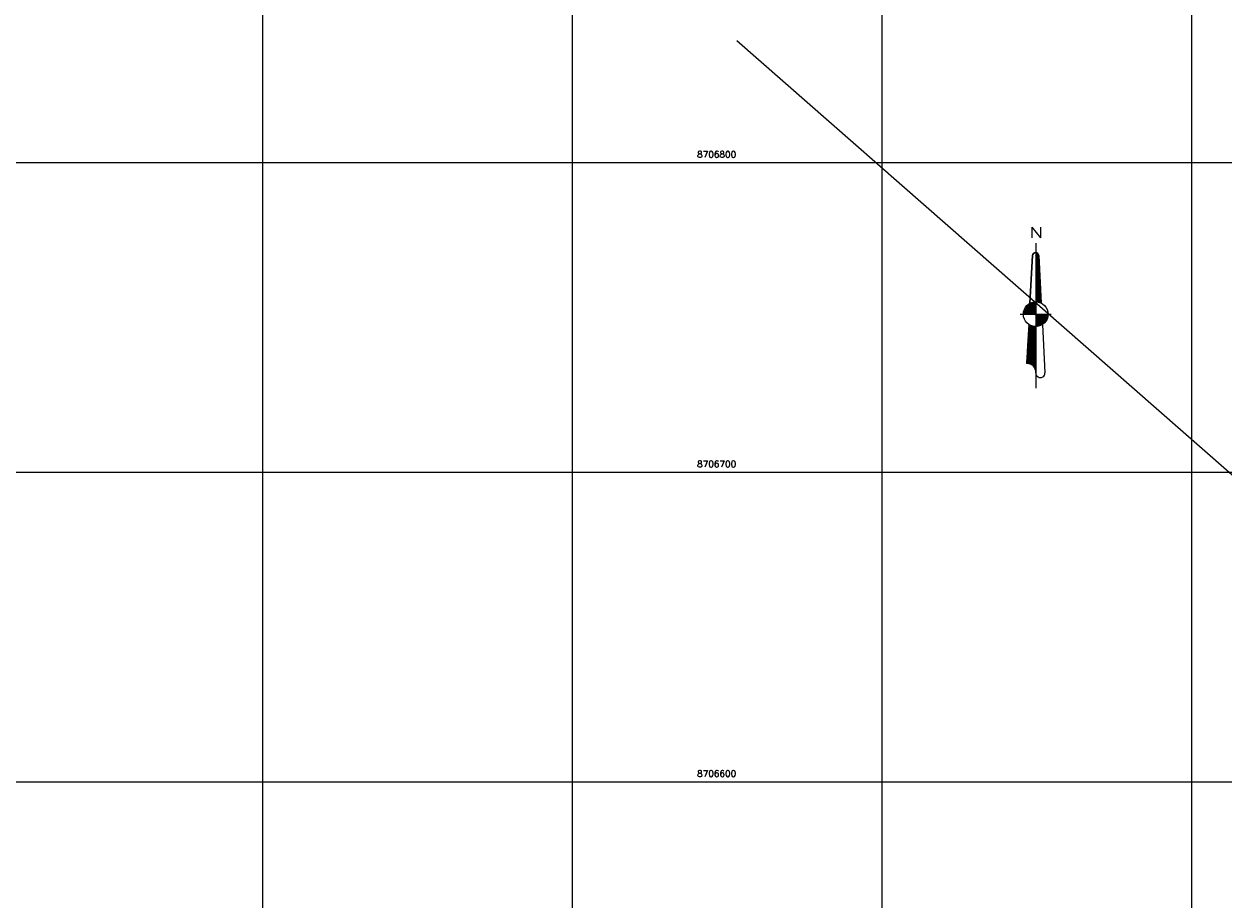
# Model space of a CAD drawing. Header units: millimetres. Extents: x 196436 to 199900, y 8705373 to 8708636.
# Tile 7 of 238: x 196823 to 197210, y 8706562 to 8706845. Entities that reach past the tile are written whole.
import ezdxf
from ezdxf.enums import TextEntityAlignment as Align

# ---------------------------------------------------------------- set-up
doc = ezdxf.new("R2010")
doc.units = ezdxf.units.MM
doc.header["$LTSCALE"] = 5
for name, color, linetype in [('MALHA', 9, 'Continuous'), ('NORTE', 7, 'Continuous'), ('TXT_COORD', 3, 'Continuous')]:
    doc.layers.add(name, color=color, linetype=linetype)
doc.styles.add('AG6', font='ROMANS.SHX', dxfattribs={"width": 1.3, "height": 3})
doc.styles.add('GEOSIS', font='ROMANS.SHX')

# ---------------------------------------------------------------- blocks, each defined once
blk = doc.blocks.new('*X36')
at = {"color": 0}
for p, q in [((9739.61, 10071.95), (9739.72, 10072.06)), ((9739.61, 10071.59), (9740, 10071.99)), ((9739.61, 10071.24), (9740.22, 10071.85)), ((9740.62, 10070.74), (9739.61, 10071.76)), ((9739.61, 10070.88), (9740.4, 10071.68)), ((9739.61, 10070.53), (9740.53, 10071.45)), ((9740.64, 10070.37), (9739.61, 10071.41)), ((9739.61, 10070.18), (9740.6, 10071.17)), ((9740.66, 10070), (9739.61, 10071.05)), ((9739.61, 10069.82), (9740.62, 10070.84)), ((9740.68, 10069.62), (9739.61, 10070.7)), ((9740.6, 10071.11), (9739.65, 10072.07)), ((9740.41, 10071.66), (9740.2, 10071.87)), ((9739.61, 10069.47), (9740.64, 10070.5)), ((9740.7, 10069.25), (9739.61, 10070.34)), ((9739.61, 10069.12), (9740.65, 10070.16)), ((9740.72, 10068.88), (9739.61, 10069.99)), ((9739.61, 10068.76), (9740.67, 10069.83)), ((9740.74, 10068.5), (9739.61, 10069.64)), ((9739.61, 10068.41), (9740.69, 10069.49)), ((9740.76, 10068.13), (9739.61, 10069.28)), ((9739.61, 10068.06), (9740.71, 10069.16)), ((9740.78, 10067.76), (9739.61, 10068.93)), ((9739.61, 10067.7), (9740.72, 10068.82)), ((9740.8, 10067.38), (9739.61, 10068.58)), ((9739.61, 10067.35), (9740.74, 10068.49)), ((9740.82, 10067.01), (9739.61, 10068.22)), ((9739.61, 10067), (9740.76, 10068.15)), ((9740.84, 10066.64), (9739.61, 10067.87)), ((9739.61, 10066.64), (9740.78, 10067.81)), ((9740.86, 10066.26), (9739.61, 10067.52)), ((9739.61, 10066.29), (9740.79, 10067.48)), ((9740.88, 10065.89), (9739.61, 10067.16)), ((9739.61, 10065.94), (9740.81, 10067.14)), ((9739.61, 10065.58), (9740.83, 10066.81)), ((9740.9, 10065.52), (9739.61, 10066.81)), ((9739.61, 10065.23), (9740.85, 10066.47)), ((9740.92, 10065.14), (9739.61, 10066.46)), ((9739.61, 10064.87), (9740.86, 10066.13)), ((9740.94, 10064.77), (9739.61, 10066.1)), ((9739.61, 10064.52), (9740.88, 10065.8)), ((9740.96, 10064.4), (9739.61, 10065.75)), ((9739.61, 10064.17), (9740.9, 10065.46)), ((9740.98, 10064.02), (9739.61, 10065.39)), ((9739.61, 10063.81), (9740.92, 10065.13)), ((9741, 10063.65), (9739.61, 10065.04)), ((9739.61, 10063.46), (9740.94, 10064.79)), ((9741.02, 10063.28), (9739.61, 10064.69)), ((9739.61, 10063.11), (9740.95, 10064.45)), ((9741.03, 10062.9), (9739.61, 10064.33)), ((9739.61, 10062.75), (9740.97, 10064.12)), ((9741.05, 10062.53), (9739.61, 10063.98)), ((9739.61, 10062.4), (9740.99, 10063.78)), ((9741.07, 10062.16), (9739.61, 10063.63)), ((9739.61, 10062.05), (9741.01, 10063.45)), ((9741.09, 10061.79), (9739.61, 10063.27)), ((9739.61, 10061.69), (9741.02, 10063.11)), ((9741.11, 10061.41), (9739.61, 10062.92)), ((9739.61, 10061.34), (9741.04, 10062.78)), ((9741.13, 10061.04), (9739.61, 10062.57)), ((9739.61, 10060.99), (9741.06, 10062.44)), ((9741.15, 10060.67), (9739.61, 10062.21)), ((9739.61, 10060.63), (9741.08, 10062.1)), ((9741.17, 10060.29), (9739.61, 10061.86)), ((9739.61, 10060.28), (9741.09, 10061.77)), ((9741.19, 10059.92), (9739.61, 10061.51)), ((9739.61, 10059.92), (9741.11, 10061.43)), ((9741.21, 10059.55), (9739.61, 10061.15)), ((9739.61, 10059.57), (9741.13, 10061.1)), ((9741.23, 10059.17), (9739.61, 10060.8)), ((9739.61, 10059.22), (9741.15, 10060.76)), ((9741.25, 10058.8), (9739.61, 10060.45)), ((9739.61, 10058.86), (9741.17, 10060.42)), ((9739.61, 10058.51), (9741.18, 10060.09)), ((9741.27, 10058.43), (9739.61, 10060.09)), ((9739.61, 10058.16), (9741.2, 10059.75)), ((9741.29, 10058.05), (9739.61, 10059.74)), ((9739.61, 10057.8), (9741.22, 10059.42)), ((9741.31, 10057.68), (9739.61, 10059.38)), ((9739.61, 10057.45), (9741.24, 10059.08)), ((9741.33, 10057.31), (9739.61, 10059.03)), ((9739.61, 10057.1), (9741.25, 10058.74)), ((9741.35, 10056.93), (9739.61, 10058.68)), ((9739.61, 10056.74), (9741.27, 10058.41)), ((9741.37, 10056.56), (9739.61, 10058.32)), ((9739.61, 10056.39), (9741.29, 10058.07)), ((9741.39, 10056.19), (9739.61, 10057.97)), ((9741.41, 10055.81), (9739.61, 10057.62)), ((9741.09, 10055.78), (9739.61, 10057.26)), ((9740.56, 10055.95), (9739.61, 10056.91)), ((9740.13, 10056.03), (9739.61, 10056.56)), ((9739.74, 10056.06), (9739.61, 10056.2)), ((9739.64, 10056.07), (9741.31, 10057.74)), ((9739.97, 10056.05), (9741.32, 10057.4)), ((9740.29, 10056.01), (9741.34, 10057.07)), ((9740.58, 10055.95), (9741.36, 10056.73)), ((9740.85, 10055.87), (9741.38, 10056.39)), ((9741.11, 10055.77), (9741.4, 10056.06)), ((9741.36, 10055.66), (9741.41, 10055.72)), ((9737.12, 10045.06), (9739.61, 10047.55)), ((9737.14, 10045.44), (9739.61, 10047.9)), ((9737.16, 10045.81), (9739.42, 10048.07)), ((9737.18, 10046.19), (9739.09, 10048.1)), ((9737.21, 10046.56), (9738.79, 10048.15)), ((9737.23, 10046.94), (9738.51, 10048.22)), ((9739.61, 10044.89), (9737.24, 10047.25)), ((9737.25, 10047.31), (9738.24, 10048.31)), ((9739.61, 10045.24), (9737.26, 10047.58)), ((9737.27, 10047.69), (9737.99, 10048.41)), ((9739.61, 10045.6), (9737.28, 10047.92)), ((9737.29, 10048.06), (9737.75, 10048.52)), ((9739.61, 10045.95), (9737.3, 10048.25)), ((9737.31, 10048.44), (9737.52, 10048.65)), ((9739.61, 10046.3), (9737.32, 10048.59)), ((9739.61, 10046.66), (9737.73, 10048.54)), ((9739.61, 10047.01), (9738.34, 10048.27)), ((9739.61, 10047.36), (9738.82, 10048.14)), ((9739.61, 10047.72), (9739.24, 10048.08)), ((9736.88, 10040.94), (9739.61, 10043.66)), ((9736.91, 10041.31), (9739.61, 10044.01)), ((9736.93, 10041.69), (9739.61, 10044.37)), ((9736.95, 10042.06), (9739.61, 10044.72)), ((9736.97, 10042.44), (9739.61, 10045.08)), ((9736.99, 10042.81), (9739.61, 10045.43)), ((9737.01, 10043.19), (9739.61, 10045.78)), ((9737.03, 10043.56), (9739.61, 10046.14)), ((9739.61, 10041), (9737.03, 10043.57)), ((9739.61, 10041.35), (9737.05, 10043.91)), ((9737.06, 10043.94), (9739.61, 10046.49)), ((9739.61, 10041.71), (9737.07, 10044.24)), ((9737.08, 10044.31), (9739.61, 10046.84)), ((9739.61, 10042.06), (9737.09, 10044.57)), ((9737.1, 10044.69), (9739.61, 10047.2)), ((9739.61, 10042.41), (9737.11, 10044.91)), ((9739.61, 10042.77), (9737.13, 10045.24)), ((9739.61, 10043.12), (9737.15, 10045.58)), ((9739.61, 10043.47), (9737.17, 10045.91)), ((9739.61, 10043.83), (9737.19, 10046.25)), ((9739.61, 10044.18), (9737.21, 10046.58)), ((9739.61, 10044.54), (9737.23, 10046.92)), ((9736.65, 10036.81), (9739.61, 10039.77)), ((9736.67, 10037.19), (9739.61, 10040.13)), ((9736.69, 10037.56), (9739.61, 10040.48)), ((9736.71, 10037.94), (9739.61, 10040.83)), ((9736.73, 10038.31), (9739.61, 10041.19)), ((9736.76, 10038.69), (9739.61, 10041.54)), ((9736.78, 10039.06), (9739.61, 10041.89)), ((9736.8, 10039.44), (9739.61, 10042.25)), ((9739.61, 10036.76), (9736.8, 10039.56)), ((9736.82, 10039.81), (9739.61, 10042.6)), ((9739.61, 10037.11), (9736.82, 10039.89)), ((9736.84, 10040.19), (9739.61, 10042.95)), ((9739.61, 10037.46), (9736.84, 10040.23)), ((9736.86, 10040.56), (9739.61, 10043.31)), ((9739.61, 10037.82), (9736.86, 10040.56)), ((9739.61, 10038.17), (9736.88, 10040.9)), ((9739.61, 10038.52), (9736.9, 10041.23)), ((9739.61, 10038.88), (9736.92, 10041.56)), ((9739.61, 10039.23), (9736.94, 10041.9)), ((9739.61, 10039.59), (9736.96, 10042.23)), ((9739.61, 10039.94), (9736.98, 10042.57)), ((9739.61, 10040.29), (9737, 10042.9)), ((9739.61, 10040.65), (9737.01, 10043.24)), ((9736.61, 10036.07), (9739.61, 10039.07)), ((9736.75, 10036.08), (9736.61, 10036.21)), ((9736.63, 10036.44), (9739.61, 10039.42)), ((9737.1, 10036.08), (9736.63, 10036.55)), ((9737.52, 10036.02), (9736.65, 10036.88)), ((9738.05, 10035.84), (9736.67, 10037.22)), ((9739.61, 10034.64), (9736.69, 10037.55)), ((9739.61, 10034.99), (9736.71, 10037.89)), ((9739.61, 10035.34), (9736.73, 10038.22)), ((9739.61, 10035.7), (9736.75, 10038.55)), ((9739.61, 10036.05), (9736.77, 10038.89)), ((9739.61, 10036.4), (9736.79, 10039.22)), ((9736.98, 10036.08), (9739.61, 10038.71)), ((9737.3, 10036.06), (9739.61, 10038.36)), ((9737.6, 10036), (9739.61, 10038)), ((9737.87, 10035.91), (9739.61, 10037.65)), ((9738.11, 10035.81), (9739.61, 10037.3)), ((9738.34, 10035.68), (9739.61, 10036.94)), ((9738.55, 10035.54), (9739.61, 10036.59)), ((9738.74, 10035.38), (9739.61, 10036.24)), ((9738.92, 10035.2), (9739.61, 10035.88)), ((9739.08, 10035), (9739.61, 10035.53)), ((9739.22, 10034.79), (9739.61, 10035.18)), ((9739.35, 10034.57), (9739.61, 10034.82)), ((9739.61, 10034.28), (9739.37, 10034.51)), ((9739.45, 10034.32), (9739.61, 10034.47)), ((9739.54, 10034.05), (9739.61, 10034.12)), ((9739.61, 10033.93), (9739.56, 10033.98)), ((9739.6, 10033.75), (9739.61, 10033.76))]:
    blk.add_line(p, q, dxfattribs=at)
blk = doc.blocks.new('*X38')
at = {"color": 0}
for p, q in [((9739.61, 10048.26), (9743.42, 10052.07)), ((9739.61, 10048.61), (9743.06, 10052.07)), ((9739.61, 10048.96), (9742.71, 10052.07)), ((9739.61, 10049.32), (9742.35, 10052.07)), ((9739.61, 10049.67), (9742, 10052.07)), ((9739.61, 10050.03), (9741.65, 10052.07)), ((9739.61, 10050.38), (9741.29, 10052.07)), ((9739.61, 10050.73), (9740.94, 10052.07)), ((9739.61, 10051.09), (9740.59, 10052.07)), ((9739.61, 10051.44), (9740.23, 10052.07)), ((9739.61, 10051.79), (9739.88, 10052.07)), ((9742.38, 10049.19), (9739.61, 10051.96)), ((9742.19, 10049.02), (9739.61, 10051.61)), ((9742, 10048.86), (9739.61, 10051.25)), ((9739.78, 10048.08), (9743.6, 10051.9)), ((9742.55, 10049.37), (9739.85, 10052.07)), ((9740.17, 10048.12), (9743.56, 10051.5)), ((9742.71, 10049.56), (9740.21, 10052.07)), ((9742.87, 10049.76), (9740.56, 10052.07)), ((9743.01, 10049.97), (9740.91, 10052.07)), ((9743.13, 10050.21), (9741.27, 10052.07)), ((9743.24, 10050.44), (9741.62, 10052.07)), ((9743.35, 10050.69), (9741.97, 10052.07)), ((9743.44, 10050.95), (9742.33, 10052.07)), ((9743.51, 10051.24), (9742.68, 10052.07)), ((9743.56, 10051.54), (9743.03, 10052.07)), ((9743.6, 10051.86), (9743.39, 10052.07)), ((9741.78, 10048.73), (9739.61, 10050.9)), ((9741.56, 10048.59), (9739.61, 10050.55)), ((9741.34, 10048.46), (9739.61, 10050.19)), ((9741.08, 10048.36), (9739.61, 10049.84)), ((9740.82, 10048.27), (9739.61, 10049.49)), ((9740.56, 10048.18), (9739.61, 10049.13)), ((9740.25, 10048.13), (9739.61, 10048.78)), ((9739.94, 10048.09), (9739.61, 10048.42)), ((9739.61, 10048.07), (9739.61, 10048.07)), ((9740.6, 10048.19), (9743.47, 10051.06)), ((9741.15, 10048.39), (9743.27, 10050.51)), ((9741.94, 10048.83), (9742.85, 10049.73))]:
    blk.add_line(p, q, dxfattribs=at)
blk = doc.blocks.new('*X37')
at = {"color": 0}
for p, q in [((9735.62, 10052.4), (9739.27, 10056.05)), ((9735.64, 10052.07), (9739.61, 10056.04)), ((9735.68, 10052.81), (9738.86, 10056)), ((9735.8, 10053.29), (9738.39, 10055.88)), ((9735.99, 10052.07), (9739.61, 10055.68)), ((9736.04, 10053.89), (9737.78, 10055.63)), ((9736.34, 10052.07), (9739.61, 10055.33)), ((9739.61, 10052.31), (9736.9, 10055.02)), ((9739.61, 10052.67), (9737.09, 10055.18)), ((9739.61, 10053.02), (9737.29, 10055.33)), ((9739.61, 10053.37), (9737.51, 10055.47)), ((9739.61, 10053.73), (9737.73, 10055.6)), ((9739.61, 10054.08), (9737.97, 10055.72)), ((9739.61, 10054.43), (9738.22, 10055.82)), ((9739.61, 10054.79), (9738.49, 10055.91)), ((9739.61, 10055.14), (9738.77, 10055.98)), ((9739.61, 10055.5), (9739.07, 10056.03)), ((9739.61, 10055.85), (9739.39, 10056.06)), ((9735.61, 10052.07), (9735.61, 10052.07)), ((9735.96, 10052.07), (9735.62, 10052.41)), ((9736.32, 10052.07), (9735.66, 10052.72)), ((9736.67, 10052.07), (9735.72, 10053.02)), ((9737.02, 10052.07), (9735.8, 10053.29)), ((9737.38, 10052.07), (9735.89, 10053.55)), ((9737.73, 10052.07), (9736, 10053.8)), ((9738.08, 10052.07), (9736.12, 10054.03)), ((9738.44, 10052.07), (9736.25, 10054.25)), ((9738.79, 10052.07), (9736.4, 10054.46)), ((9739.14, 10052.07), (9736.56, 10054.66)), ((9736.7, 10052.07), (9739.61, 10054.97)), ((9739.5, 10052.07), (9736.72, 10054.84)), ((9737.05, 10052.07), (9739.61, 10054.62)), ((9737.4, 10052.07), (9739.61, 10054.27)), ((9737.76, 10052.07), (9739.61, 10053.91)), ((9738.11, 10052.07), (9739.61, 10053.56)), ((9738.47, 10052.07), (9739.61, 10053.21)), ((9738.82, 10052.07), (9739.61, 10052.85)), ((9739.17, 10052.07), (9739.61, 10052.5)), ((9739.53, 10052.07), (9739.61, 10052.15))]:
    blk.add_line(p, q, dxfattribs=at)
blk = doc.blocks.new('N')
at = {"color": 6}
for points in [[(0, 93.75), (0, 0)], [(-1.99, 85.77), (-3.76, 54.91)], [(1.99, 85.77), (3.62, 54.99)], [(-9.97, 47.87), (9.97, 47.87)], [(-4.54, 41.31), (-5.98, 15.96)], [(4.34, 41.18), (5.98, 9.97)]]:
    blk.add_lwpolyline(points, dxfattribs=at)
for points in [[(-3.76, 54.91), (-1.99, 85.77, -0.381158), (0, 87.77), (0, 55.85)], [(0, 47.87), (0, 55.85, -1.24302)]]:
    blk.add_lwpolyline(points, format="xyb", dxfattribs=at)
blk.add_circle((0, 47.87), 7.98, dxfattribs=at)
for centre, radius, start, end in [((0, 85.77), 1.99, 360, 180), ((-5.36, 10.59), 5.4, 353.4071, 96.5929), ((2.99, 9.92), 2.99, 178.92052, 1.07948)]:
    blk.add_arc(centre, radius, start, end, dxfattribs=at)
at = {"color": 6, "xscale": 1.99468085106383, "yscale": 1.99468085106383, "zscale": 1.99468085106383, "rotation": 3.677058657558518e-12}
for name in ['*X36', '*X37', '*X38']:
    blk.add_blockref(name, (-19427.4, -20002.79), dxfattribs=at)
at = {"color": 4, "style": 'AG6', "width": 1.3}
blk.add_text('N', height=7, dxfattribs=at).set_placement((-4.03, 97.14))
blk = doc.blocks.new('A$C60D26755')
at = {"layer": 'NORTE', "xscale": 0.5, "yscale": 0.5, "zscale": 0.5}
blk.add_blockref('N', (4.99, 0), dxfattribs=at)
blk = doc.blocks.new('A$C45D41B80')
blk.add_blockref('A$C60D26755', (0, 0, -705.68))

msp = doc.modelspace()

# ---------------------------------------------------------------- linework, layer by layer
at = {"color": 1}
msp.add_line((197053.156, 8706839.353), (197676.105, 8706293.186), dxfattribs=at)
at = {"layer": 'MALHA'}
for p, q in [((196900, 8708635.599), (196900, 8705384.785)), ((196900, 8708635.599), (196900, 8705384.785)), ((197000, 8708635.599), (197000, 8705384.785)), ((197000, 8708635.599), (197000, 8705384.785)), ((197100, 8708635.599), (197100, 8705384.785)), ((197100, 8708635.599), (197100, 8705384.785)), ((197200, 8708635.599), (197200, 8705384.785)), ((197200, 8708635.599), (197200, 8705384.785)), ((196441.61, 8706800), (199000, 8706800)), ((196441.61, 8706800), (199000, 8706800)), ((196441.61, 8706700), (199000, 8706700)), ((196441.61, 8706600), (199000, 8706600)), ((196441.61, 8706600), (199000, 8706600))]:
    msp.add_line(p, q, dxfattribs=at)

# ---------------------------------------------------------------- block references
msp.add_blockref('A$C45D41B80', (197144.699, 8706727.044))

# ---------------------------------------------------------------- texts
at = {"layer": 'TXT_COORD', "style": 'GEOSIS'}
for s, p in [('8706800', (197052.961, 8706800.92)), ('8706700', (197052.961, 8706700.92)), ('8706600', (197052.961, 8706600.92))]:
    msp.add_text(s, height=2.1, dxfattribs=at).set_placement(p, align=Align.BOTTOM_RIGHT)

doc.saveas('drawing.dxf')
